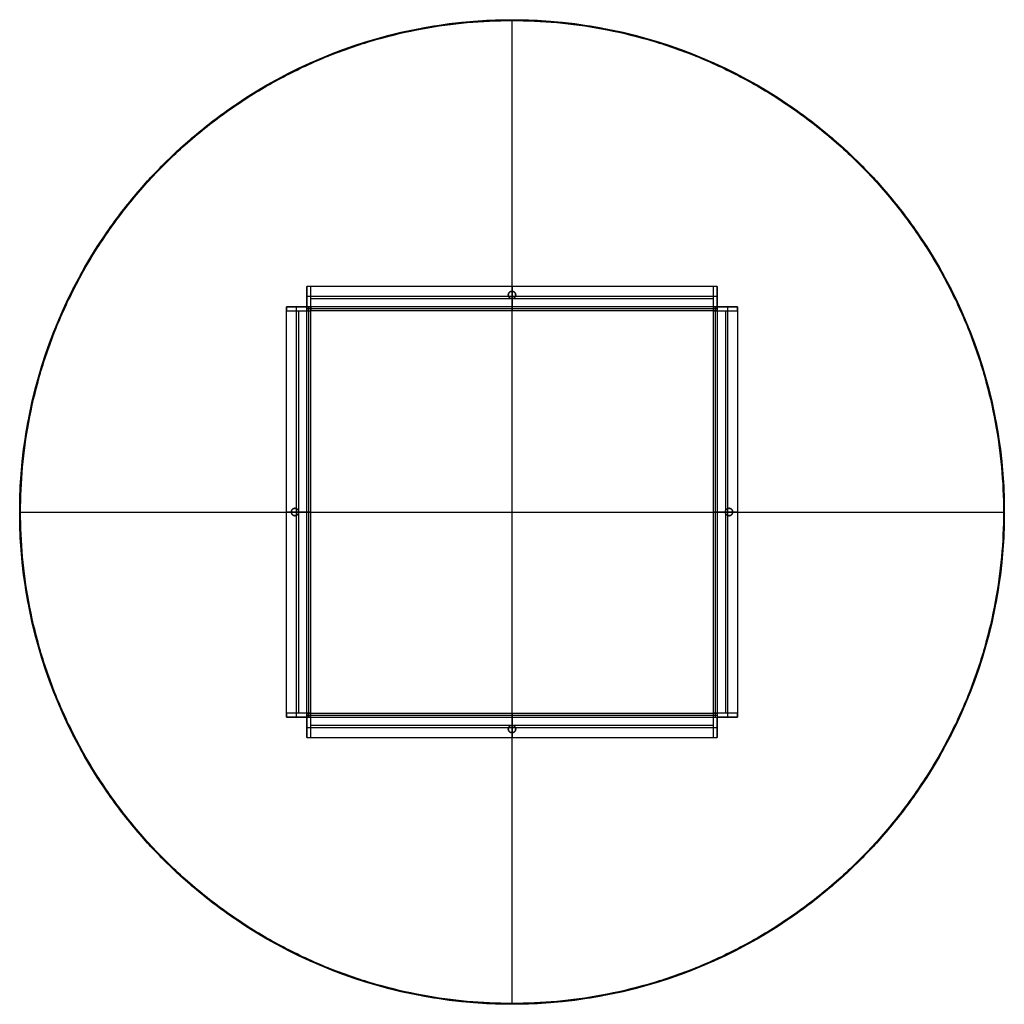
# Model space of a CAD drawing. Header units: millimetres. Extents: x -600 to 600, y -600 to 600.
import ezdxf

# ---------------------------------------------------------------- set-up
doc = ezdxf.new("R2010")
doc.units = ezdxf.units.MM
doc.header["$MEASUREMENT"] = 0
doc.layers.add('Default', color=7, linetype='Continuous', true_color=0x000000)

msp = doc.modelspace()

# ---------------------------------------------------------------- linework, layer by layer
at = {"layer": 'Default'}
for p, q in [((0, -599, 769), (0, 599, 769)), ((0, -599, 789), (0, 599, 789)), ((-250, 260, 739), (-250, 260, 744)), ((-250, 260, 79), (-250, 260, 74)), ((250, 260, 739), (250, 260, 744)), ((250, 260, 79), (250, 260, 74)), ((-260, 250, 79), (-260, 250, 74)), ((-260, 250, 739), (-260, 250, 744)), ((-250, 250, 754), (-250, 245, 754)), ((-250, 250, 64), (-245, 250, 64)), ((245, 250, 754), (250, 250, 754)), ((250, 245, 64), (250, 250, 64)), ((260, 250, 79), (260, 250, 74)), ((260, 250, 739), (260, 250, 744)), ((-599, 0, 769), (599, 0, 769)), ((-599, 0, 789), (599, 0, 789)), ((-260, -250, 79), (-260, -250, 74)), ((-260, -250, 739), (-260, -250, 744)), ((-250, -245, 64), (-250, -250, 64)), ((-245, -250, 754), (-250, -250, 754)), ((245, -250, 754), (250, -250, 754)), ((250, -245, 64), (250, -250, 64)), ((260, -250, 739), (260, -250, 744)), ((260, -250, 79), (260, -250, 74)), ((-250, -260, 739), (-250, -260, 744)), ((-250, -260, 79), (-250, -260, 74)), ((250, -260, 739), (250, -260, 744)), ((250, -260, 79), (250, -260, 74))]:
    msp.add_line(p, q, dxfattribs=at)
msp.add_circle((0, 0, 769), 600, dxfattribs=at)
for points in [[(0, 600, 770), (0, 599.5, 769.5), (0, 599, 769)], [(0, 600, 788), (0, 599.5, 788.5), (0, 599, 789)], [(-109.2, 590, 770), (-109.1, 589.5, 769.5), (-109, 589, 769)], [(-109.2, 590, 788), (-109.1, 589.5, 788.5), (-109, 589, 789)], [(-54.8, 597.5, 770), (-54.8, 597, 769.5), (-54.7, 596.5, 769)], [(-54.8, 597.5, 788), (-54.8, 597, 788.5), (-54.7, 596.5, 789)], [(0, 600, 770), (0, 600, 779), (0, 600, 788)], [(54.8, 597.5, 770), (54.8, 597, 769.5), (54.7, 596.5, 769)], [(54.8, 597.5, 788), (54.8, 597, 788.5), (54.7, 596.5, 789)], [(109.2, 590, 770), (109.1, 589.5, 769.5), (109, 589, 769)], [(109.2, 590, 788), (109.1, 589.5, 788.5), (109, 589, 789)], [(-165.8, 576.6, 770), (-165.7, 576.2, 769.5), (-165.5, 575.7, 769)], [(-165.8, 576.6, 788), (-165.7, 576.2, 788.5), (-165.5, 575.7, 789)], [(165.8, 576.6, 770), (165.7, 576.2, 769.5), (165.5, 575.7, 769)], [(165.8, 576.6, 788), (165.7, 576.2, 788.5), (165.5, 575.7, 789)], [(-220.9, 557.9, 770), (-220.7, 557.4, 769.5), (-220.5, 556.9, 769)], [(-220.9, 557.9, 788), (-220.7, 557.4, 788.5), (-220.5, 556.9, 789)], [(220.9, 557.9, 770), (220.7, 557.4, 769.5), (220.5, 556.9, 769)], [(220.9, 557.9, 788), (220.7, 557.4, 788.5), (220.5, 556.9, 789)], [(-276, 532.8, 770), (-275.8, 532.3, 769.5), (-275.5, 531.9, 769)], [(-276, 532.8, 788), (-275.8, 532.3, 788.5), (-275.5, 531.9, 789)], [(276, 532.8, 770), (275.8, 532.3, 769.5), (275.5, 531.9, 769)], [(276, 532.8, 788), (275.8, 532.3, 788.5), (275.5, 531.9, 789)], [(-328.3, 502.2, 770), (-328.1, 501.8, 769.5), (-327.8, 501.4, 769)], [(-328.3, 502.2, 788), (-328.1, 501.8, 788.5), (-327.8, 501.4, 789)], [(328.3, 502.2, 770), (328.1, 501.8, 769.5), (327.8, 501.4, 769)], [(328.3, 502.2, 788), (328.1, 501.8, 788.5), (327.8, 501.4, 789)], [(-378.3, 465.7, 770), (-378, 465.3, 769.5), (-377.7, 464.9, 769)], [(-378.3, 465.7, 788), (-378, 465.3, 788.5), (-377.7, 464.9, 789)], [(378.3, 465.7, 770), (378, 465.3, 769.5), (377.7, 464.9, 769)], [(378.3, 465.7, 788), (378, 465.3, 788.5), (377.7, 464.9, 789)], [(-424.3, 424.3, 770), (-423.9, 423.9, 769.5), (-423.6, 423.6, 769)], [(-424.3, 424.3, 788), (-423.9, 423.9, 788.5), (-423.6, 423.6, 789)], [(424.3, 424.3, 770), (423.9, 423.9, 769.5), (423.6, 423.6, 769)], [(424.3, 424.3, 788), (423.9, 423.9, 788.5), (423.6, 423.6, 789)], [(-465.7, 378.3, 770), (-465.3, 378, 769.5), (-464.9, 377.7, 769)], [(-465.7, 378.3, 788), (-465.3, 378, 788.5), (-464.9, 377.7, 789)], [(465.7, 378.3, 770), (465.3, 378, 769.5), (464.9, 377.7, 769)], [(465.7, 378.3, 788), (465.3, 378, 788.5), (464.9, 377.7, 789)], [(-502.2, 328.3, 770), (-501.8, 328.1, 769.5), (-501.4, 327.8, 769)], [(-502.2, 328.3, 788), (-501.8, 328.1, 788.5), (-501.4, 327.8, 789)], [(502.2, 328.3, 770), (501.8, 328.1, 769.5), (501.4, 327.8, 769)], [(502.2, 328.3, 788), (501.8, 328.1, 788.5), (501.4, 327.8, 789)], [(-532.8, 276, 770), (-532.3, 275.8, 769.5), (-531.9, 275.5, 769)], [(-532.8, 276, 788), (-532.3, 275.8, 788.5), (-531.9, 275.5, 789)], [(250, 275, 74), (0, 275, 74), (-250, 275, 74)], [(-250, 275, 79), (-250, 275, 76.5), (-250, 275, 74)], [(-250, 275, 74), (-250, 262.5, 74), (-250, 250, 74)], [(-250, 275, 739), (-250, 262.5, 739), (-250, 250, 739)], [(250, 275, 744), (0, 275, 744), (-250, 275, 744)], [(-250, 250, 744), (-250, 262.5, 744), (-250, 275, 744)], [(-250, 275, 744), (-250, 275, 741.5), (-250, 275, 739)], [(-250, 275, 79), (-250, 275, 409), (-250, 275, 739)], [(-245, 275, 739), (-247.5, 275, 739), (-250, 275, 739)], [(-245, 275, 79), (-247.5, 275, 79), (-250, 275, 79)], [(-250, 275, 79), (-250, 262.5, 79), (-250, 250, 79)], [(250, 275, 76.5), (0, 275, 76.5), (-250, 275, 76.5)], [(250, 275, 741.5), (0, 275, 741.5), (-250, 275, 741.5)], [(-245, 275, 409), (-247.5, 275, 409), (-250, 275, 409)], [(-250, 275, 409), (-250, 262.5, 409), (-250, 250, 409)], [(-247.5, 275, 79), (-247.5, 275, 409), (-247.5, 275, 739)], [(245, 275, 739), (0, 275, 739), (-245, 275, 739)], [(-245, 275, 79), (-245, 275, 409), (-245, 275, 739)], [(245, 275, 79), (0, 275, 79), (-245, 275, 79)], [(-245, 250, 739), (-245, 262.5, 739), (-245, 275, 739)], [(-245, 250, 79), (-245, 262.5, 79), (-245, 275, 79)], [(-245, 245, 409), (-245, 260, 409), (-245, 275, 409)], [(-4.5, 264.5, 744), (-4.5, 264.5, 741.5), (-4.5, 264.5, 739)], [(0, 275, 79), (0, 275, 76.5), (0, 275, 74)], [(0, 275, 74), (0, 262.5, 74), (0, 250, 74)], [(0, 245, 79), (0, 260, 79), (0, 275, 79)], [(0, 275, 739), (0, 272, 739), (0, 269, 739)], [(0, 269, 744), (0, 272, 744), (0, 275, 744)], [(0, 275, 744), (0, 275, 741.5), (0, 275, 739)], [(0, 269, 744), (0, 269, 741.5), (0, 269, 739)], [(4.5, 264.5, 744), (4.5, 264.5, 741.5), (4.5, 264.5, 739)], [(250, 275, 79), (247.5, 275, 79), (245, 275, 79)], [(250, 275, 739), (247.5, 275, 739), (245, 275, 739)], [(245, 275, 79), (245, 275, 409), (245, 275, 739)], [(245, 275, 739), (245, 262.5, 739), (245, 250, 739)], [(245, 275, 79), (245, 262.5, 79), (245, 250, 79)], [(250, 275, 409), (247.5, 275, 409), (245, 275, 409)], [(245, 275, 409), (245, 260, 409), (245, 245, 409)], [(247.5, 275, 79), (247.5, 275, 409), (247.5, 275, 739)], [(250, 275, 79), (250, 275, 76.5), (250, 275, 74)], [(250, 275, 74), (250, 262.5, 74), (250, 250, 74)], [(250, 250, 739), (250, 262.5, 739), (250, 275, 739)], [(250, 250, 744), (250, 262.5, 744), (250, 275, 744)], [(250, 275, 744), (250, 275, 741.5), (250, 275, 739)], [(250, 275, 79), (250, 275, 409), (250, 275, 739)], [(250, 250, 79), (250, 262.5, 79), (250, 275, 79)], [(250, 250, 409), (250, 262.5, 409), (250, 275, 409)], [(532.8, 276, 770), (532.3, 275.8, 769.5), (531.9, 275.5, 769)], [(532.8, 276, 788), (532.3, 275.8, 788.5), (531.9, 275.5, 789)], [(250, 262.5, 74), (0, 262.5, 74), (-250, 262.5, 74)], [(-4, 262.5, 744), (-127, 262.5, 744), (-250, 262.5, 744)], [(-250, 262.5, 79), (-250, 262.5, 409), (-250, 262.5, 739)], [(245, 260, 79), (0, 260, 79), (-245, 260, 79)], [(245, 260, 739), (0, 260, 739), (-245, 260, 739)], [(-245, 260, 79), (-245, 260, 409), (-245, 260, 739)], [(0, 260, 744), (0, 260, 741.5), (0, 260, 739)], [(0, 260, 739), (0, 252.5, 739), (0, 245, 739)], [(0, 250, 744), (0, 255, 744), (0, 260, 744)], [(250, 262.5, 744), (127, 262.5, 744), (4, 262.5, 744)], [(245, 260, 79), (245, 260, 409), (245, 260, 739)], [(250, 262.5, 79), (250, 262.5, 409), (250, 262.5, 739)], [(-250, 250, 79), (-262.5, 250, 79), (-275, 250, 79)], [(-275, -250, 74), (-275, 0, 74), (-275, 250, 74)], [(-250, 250, 74), (-262.5, 250, 74), (-275, 250, 74)], [(-275, 250, 74), (-275, 250, 76.5), (-275, 250, 79)], [(-275, -250, 744), (-275, 0, 744), (-275, 250, 744)], [(-275, 250, 739), (-275, 250, 741.5), (-275, 250, 744)], [(-275, 250, 744), (-262.5, 250, 744), (-250, 250, 744)], [(-275, 250, 79), (-275, 250, 409), (-275, 250, 739)], [(-275, 250, 739), (-275, 247.5, 739), (-275, 245, 739)], [(-250, 250, 739), (-262.5, 250, 739), (-275, 250, 739)], [(-275, 250, 79), (-275, 247.5, 79), (-275, 245, 79)], [(-275, -250, 76.5), (-275, 0, 76.5), (-275, 250, 76.5)], [(-275, -250, 741.5), (-275, 0, 741.5), (-275, 250, 741.5)], [(-250, 250, 409), (-262.5, 250, 409), (-275, 250, 409)], [(-275, 250, 409), (-275, 247.5, 409), (-275, 245, 409)], [(-275, 247.5, 79), (-275, 247.5, 409), (-275, 247.5, 739)], [(-275, 245, 79), (-275, 245, 409), (-275, 245, 739)], [(-275, -245, 739), (-275, 0, 739), (-275, 245, 739)], [(-275, -245, 79), (-275, 0, 79), (-275, 245, 79)], [(-275, 245, 739), (-262.5, 245, 739), (-250, 245, 739)], [(-275, 245, 79), (-262.5, 245, 79), (-250, 245, 79)], [(-275, 245, 409), (-260, 245, 409), (-245, 245, 409)], [(-262.5, -250, 74), (-262.5, 0, 74), (-262.5, 250, 74)], [(-262.5, 4, 744), (-262.5, 127, 744), (-262.5, 250, 744)], [(-262.5, 250, 79), (-262.5, 250, 409), (-262.5, 250, 739)], [(-260, -245, 79), (-260, 0, 79), (-260, 245, 79)], [(-260, -245, 739), (-260, 0, 739), (-260, 245, 739)], [(-260, 245, 79), (-260, 245, 409), (-260, 245, 739)], [(-245, 250, 49), (-247.5, 250, 49), (-250, 250, 49)], [(-250, 250, 74), (-250, 250, 61.5), (-250, 250, 49)], [(-250, 245, 769), (-250, 247.5, 769), (-250, 250, 769)], [(-250, 250, 744), (-250, 250, 756.5), (-250, 250, 769)], [(-250, 250, 79), (-250, 250, 409), (-250, 250, 739)], [(-250, 245, 744), (-250, 247.5, 744), (-250, 250, 744)], [(-250, 250, 739), (-250, 250, 741.5), (-250, 250, 744)], [(-245, 250, 74), (-247.5, 250, 74), (-250, 250, 74)], [(-250, 250, 79), (-250, 250, 76.5), (-250, 250, 74)], [(-245, 250, 744), (-247.5, 250, 744), (-250, 250, 744)], [(-245, 250, 769), (-247.5, 250, 769), (-250, 250, 769)], [(-250, 245, 74), (-250, 247.5, 74), (-250, 250, 74)], [(-250, 245, 49), (-250, 247.5, 49), (-250, 250, 49)], [(245, 250, 756.5), (-2.5, 250, 756.5), (-250, 250, 756.5)], [(-250, -245, 61.5), (-250, 2.5, 61.5), (-250, 250, 61.5)], [(245, 247.5, 769), (-2.5, 247.5, 769), (-250, 247.5, 769)], [(-250, 245, 769), (-247.5, 245, 769), (-245, 245, 769)], [(-250, 245, 744), (-250, 245, 756.5), (-250, 245, 769)], [(-250, -245, 744), (-250, 0, 744), (-250, 245, 744)], [(-250, -245, 769), (-250, 0, 769), (-250, 245, 769)], [(-250, -245, 74), (-250, 0, 74), (-250, 245, 74)], [(-250, -245, 49), (-250, 0, 49), (-250, 245, 49)], [(-250, 245, 739), (-247.5, 245, 739), (-245, 245, 739)], [(-250, 245, 79), (-247.5, 245, 79), (-245, 245, 79)], [(-250, -250, 756.5), (-250, -2.5, 756.5), (-250, 245, 756.5)], [(-247.5, -245, 49), (-247.5, 2.5, 49), (-247.5, 250, 49)], [(-247.5, -250, 769), (-247.5, -2.5, 769), (-247.5, 245, 769)], [(-245, 250, 49), (-245, 247.5, 49), (-245, 245, 49)], [(-245, 250, 74), (-245, 250, 61.5), (-245, 250, 49)], [(245, 250, 744), (0, 250, 744), (-245, 250, 744)], [(245, 250, 769), (0, 250, 769), (-245, 250, 769)], [(245, 250, 74), (0, 250, 74), (-245, 250, 74)], [(245, 250, 49), (0, 250, 49), (-245, 250, 49)], [(-245, 245, 739), (-245, 247.5, 739), (-245, 250, 739)], [(-245, 245, 79), (-245, 247.5, 79), (-245, 250, 79)], [(250, 250, 61.5), (2.5, 250, 61.5), (-245, 250, 61.5)], [(250, 247.5, 49), (2.5, 247.5, 49), (-245, 247.5, 49)], [(245, 245, 739), (0, 245, 739), (-245, 245, 739)], [(-245, 245, 79), (-245, 245, 409), (-245, 245, 739)], [(-245, -245, 769), (-245, 0, 769), (-245, 245, 769)], [(-245, -245, 739), (-245, 0, 739), (-245, 245, 739)], [(-245, 245, 769), (-245, 245, 754), (-245, 245, 739)], [(245, 245, 769), (0, 245, 769), (-245, 245, 769)], [(245, 245, 49), (0, 245, 49), (-245, 245, 49)], [(245, 245, 79), (0, 245, 79), (-245, 245, 79)], [(-245, 245, 49), (-245, 245, 64), (-245, 245, 79)], [(-245, -245, 79), (-245, 0, 79), (-245, 245, 79)], [(-245, -245, 49), (-245, 0, 49), (-245, 245, 49)], [(-245, -245, 754), (-245, 0, 754), (-245, 245, 754)], [(245, 245, 754), (0, 245, 754), (-245, 245, 754)], [(245, 245, 64), (0, 245, 64), (-245, 245, 64)], [(-245, -245, 64), (-245, 0, 64), (-245, 245, 64)], [(0, 245, 769), (0, 247.5, 769), (0, 250, 769)], [(0, 250, 769), (0, 250, 756.5), (0, 250, 744)], [(0, 250, 74), (0, 250, 61.5), (0, 250, 49)], [(0, 250, 49), (0, 247.5, 49), (0, 245, 49)], [(0, 245, 739), (0, 245, 754), (0, 245, 769)], [(0, 245, 49), (0, 245, 64), (0, 245, 79)], [(250, 250, 769), (247.5, 250, 769), (245, 250, 769)], [(245, 250, 769), (245, 247.5, 769), (245, 245, 769)], [(245, 250, 744), (245, 250, 756.5), (245, 250, 769)], [(250, 250, 744), (247.5, 250, 744), (245, 250, 744)], [(250, 250, 74), (247.5, 250, 74), (245, 250, 74)], [(250, 250, 49), (247.5, 250, 49), (245, 250, 49)], [(245, 250, 739), (245, 247.5, 739), (245, 245, 739)], [(245, 250, 79), (245, 247.5, 79), (245, 245, 79)], [(250, 245, 49), (247.5, 245, 49), (245, 245, 49)], [(245, 245, 79), (245, 245, 409), (245, 245, 739)], [(245, 245, 769), (245, 245, 754), (245, 245, 739)], [(245, 245, 769), (245, 0, 769), (245, -245, 769)], [(245, 245, 739), (245, 0, 739), (245, -245, 739)], [(245, 245, 79), (245, 0, 79), (245, -245, 79)], [(245, 245, 49), (245, 245, 64), (245, 245, 79)], [(245, 245, 49), (245, 0, 49), (245, -245, 49)], [(245, 245, 79), (247.5, 245, 79), (250, 245, 79)], [(245, 245, 739), (247.5, 245, 739), (250, 245, 739)], [(245, 245, 754), (245, 0, 754), (245, -245, 754)], [(245, 245, 409), (260, 245, 409), (275, 245, 409)], [(245, 245, 64), (245, 0, 64), (245, -245, 64)], [(247.5, 250, 769), (247.5, 0, 769), (247.5, -250, 769)], [(247.5, 245, 49), (247.5, 0, 49), (247.5, -245, 49)], [(250, 250, 49), (250, 250, 61.5), (250, 250, 74)], [(250, 250, 49), (250, 247.5, 49), (250, 245, 49)], [(275, 250, 79), (262.5, 250, 79), (250, 250, 79)], [(250, 250, 74), (262.5, 250, 74), (275, 250, 74)], [(275, 250, 744), (262.5, 250, 744), (250, 250, 744)], [(250, 250, 769), (250, 250, 756.5), (250, 250, 744)], [(250, 250, 79), (250, 250, 409), (250, 250, 739)], [(250, 250, 739), (250, 250, 741.5), (250, 250, 744)], [(275, 250, 739), (262.5, 250, 739), (250, 250, 739)], [(250, 250, 74), (250, 247.5, 74), (250, 245, 74)], [(250, 250, 79), (250, 250, 76.5), (250, 250, 74)], [(250, 250, 744), (250, 247.5, 744), (250, 245, 744)], [(250, 250, 769), (250, 247.5, 769), (250, 245, 769)], [(250, 250, 756.5), (250, 0, 756.5), (250, -250, 756.5)], [(275, 250, 409), (262.5, 250, 409), (250, 250, 409)], [(250, 245, 74), (250, 245, 61.5), (250, 245, 49)], [(250, 245, 49), (250, 0, 49), (250, -245, 49)], [(250, 245, 74), (250, 0, 74), (250, -245, 74)], [(250, 245, 744), (250, 0, 744), (250, -245, 744)], [(250, 245, 769), (250, 0, 769), (250, -245, 769)], [(250, 245, 79), (262.5, 245, 79), (275, 245, 79)], [(250, 245, 739), (262.5, 245, 739), (275, 245, 739)], [(250, 245, 61.5), (250, 0, 61.5), (250, -245, 61.5)], [(260, 245, 79), (260, 0, 79), (260, -245, 79)], [(260, 245, 739), (260, 122.5, 739), (260, 0, 739)], [(260, 245, 79), (260, 245, 409), (260, 245, 739)], [(262.5, 250, 74), (262.5, 0, 74), (262.5, -250, 74)], [(262.5, 250, 744), (262.5, 127, 744), (262.5, 4, 744)], [(262.5, 250, 79), (262.5, 250, 409), (262.5, 250, 739)], [(275, 245, 79), (275, 247.5, 79), (275, 250, 79)], [(275, 250, 74), (275, 0, 74), (275, -250, 74)], [(275, 250, 74), (275, 250, 76.5), (275, 250, 79)], [(275, 250, 739), (275, 250, 741.5), (275, 250, 744)], [(275, 250, 744), (275, 0, 744), (275, -250, 744)], [(275, 245, 739), (275, 247.5, 739), (275, 250, 739)], [(275, 250, 79), (275, 250, 409), (275, 250, 739)], [(275, 250, 76.5), (275, 0, 76.5), (275, -250, 76.5)], [(275, 250, 741.5), (275, 0, 741.5), (275, -250, 741.5)], [(275, 245, 409), (275, 247.5, 409), (275, 250, 409)], [(275, 247.5, 79), (275, 247.5, 409), (275, 247.5, 739)], [(275, 245, 79), (275, 245, 409), (275, 245, 739)], [(275, 245, 739), (275, 0, 739), (275, -245, 739)], [(275, 245, 79), (275, 0, 79), (275, -245, 79)], [(-557.9, 220.9, 770), (-557.4, 220.7, 769.5), (-556.9, 220.5, 769)], [(-557.9, 220.9, 788), (-557.4, 220.7, 788.5), (-556.9, 220.5, 789)], [(557.9, 220.9, 770), (557.4, 220.7, 769.5), (556.9, 220.5, 769)], [(557.9, 220.9, 788), (557.4, 220.7, 788.5), (556.9, 220.5, 789)], [(-576.6, 165.8, 770), (-576.2, 165.7, 769.5), (-575.7, 165.5, 769)], [(-576.6, 165.8, 788), (-576.2, 165.7, 788.5), (-575.7, 165.5, 789)], [(576.6, 165.8, 770), (576.2, 165.7, 769.5), (575.7, 165.5, 769)], [(576.6, 165.8, 788), (576.2, 165.7, 788.5), (575.7, 165.5, 789)], [(-590, 109.2, 770), (-589.5, 109.1, 769.5), (-589, 109, 769)], [(-590, 109.2, 788), (-589.5, 109.1, 788.5), (-589, 109, 789)], [(590, 109.2, 770), (589.5, 109.1, 769.5), (589, 109, 769)], [(590, 109.2, 788), (589.5, 109.1, 788.5), (589, 109, 789)], [(-597.5, 54.8, 770), (-597, 54.8, 769.5), (-596.5, 54.7, 769)], [(-597.5, 54.8, 788), (-597, 54.8, 788.5), (-596.5, 54.7, 789)], [(597.5, 54.8, 770), (597, 54.8, 769.5), (596.5, 54.7, 769)], [(597.5, 54.8, 788), (597, 54.8, 788.5), (596.5, 54.7, 789)], [(-600, 0, 770), (-599.5, 0, 769.5), (-599, 0, 769)], [(-600, 0, 788), (-599.5, 0, 788.5), (-599, 0, 789)], [(-264.5, 4.5, 744), (-264.5, 4.5, 741.5), (-264.5, 4.5, 739)], [(264.5, 4.5, 744), (264.5, 4.5, 741.5), (264.5, 4.5, 739)], [(-600, 0, 770), (-600, 0, 779), (-600, 0, 788)], [(-275, 0, 79), (-260, 0, 79), (-245, 0, 79)], [(-250, 0, 74), (-262.5, 0, 74), (-275, 0, 74)], [(-275, 0, 74), (-275, 0, 76.5), (-275, 0, 79)], [(-275, 0, 739), (-275, 0, 741.5), (-275, 0, 744)], [(-275, 0, 744), (-272, 0, 744), (-269, 0, 744)], [(-269, 0, 739), (-272, 0, 739), (-275, 0, 739)], [(-269, 0, 744), (-269, 0, 741.5), (-269, 0, 739)], [(-264.5, -4.5, 744), (-264.5, -4.5, 741.5), (-264.5, -4.5, 739)], [(-262.5, -250, 744), (-262.5, -127, 744), (-262.5, -4, 744)], [(-260, 0, 744), (-260, 0, 741.5), (-260, 0, 739)], [(-260, 0, 744), (-255, 0, 744), (-250, 0, 744)], [(-245, 0, 739), (-252.5, 0, 739), (-260, 0, 739)], [(-245, 0, 49), (-247.5, 0, 49), (-250, 0, 49)], [(-250, 0, 744), (-250, 0, 756.5), (-250, 0, 769)], [(-250, 0, 769), (-247.5, 0, 769), (-245, 0, 769)], [(-250, 0, 49), (-250, 0, 61.5), (-250, 0, 74)], [(-245, 0, 769), (-245, 0, 754), (-245, 0, 739)], [(-245, 0, 79), (-245, 0, 64), (-245, 0, 49)], [(275, 0, 79), (260, 0, 79), (245, 0, 79)], [(250, 0, 769), (247.5, 0, 769), (245, 0, 769)], [(245, 0, 769), (245, 0, 754), (245, 0, 739)], [(245, 0, 739), (252.5, 0, 739), (260, 0, 739)], [(245, 0, 79), (245, 0, 64), (245, 0, 49)], [(245, 0, 49), (247.5, 0, 49), (250, 0, 49)], [(250, 0, 74), (262.5, 0, 74), (275, 0, 74)], [(260, 0, 744), (255, 0, 744), (250, 0, 744)], [(250, 0, 744), (250, 0, 756.5), (250, 0, 769)], [(250, 0, 49), (250, 0, 61.5), (250, 0, 74)], [(260, 0, 744), (260, 0, 741.5), (260, 0, 739)], [(260, 0, 739), (260, -122.5, 739), (260, -245, 739)], [(262.5, -4, 744), (262.5, -127, 744), (262.5, -250, 744)], [(264.5, -4.5, 744), (264.5, -4.5, 741.5), (264.5, -4.5, 739)], [(275, 0, 744), (272, 0, 744), (269, 0, 744)], [(269, 0, 739), (272, 0, 739), (275, 0, 739)], [(269, 0, 744), (269, 0, 741.5), (269, 0, 739)], [(275, 0, 74), (275, 0, 76.5), (275, 0, 79)], [(275, 0, 739), (275, 0, 741.5), (275, 0, 744)], [(600, 0, 770), (599.5, 0, 769.5), (599, 0, 769)], [(600, 0, 788), (599.5, 0, 788.5), (599, 0, 789)], [(600, 0, 770), (600, 0, 779), (600, 0, 788)], [(-597.5, -54.8, 770), (-597, -54.8, 769.5), (-596.5, -54.7, 769)], [(-597.5, -54.8, 788), (-597, -54.8, 788.5), (-596.5, -54.7, 789)], [(-590, -109.2, 770), (-589.5, -109.1, 769.5), (-589, -109, 769)], [(-590, -109.2, 788), (-589.5, -109.1, 788.5), (-589, -109, 789)], [(590, -109.2, 770), (589.5, -109.1, 769.5), (589, -109, 769)], [(590, -109.2, 788), (589.5, -109.1, 788.5), (589, -109, 789)], [(-576.6, -165.8, 770), (-576.2, -165.7, 769.5), (-575.7, -165.5, 769)], [(-576.6, -165.8, 788), (-576.2, -165.7, 788.5), (-575.7, -165.5, 789)], [(576.6, -165.8, 770), (576.2, -165.7, 769.5), (575.7, -165.5, 769)], [(576.6, -165.8, 788), (576.2, -165.7, 788.5), (575.7, -165.5, 789)], [(-557.9, -220.9, 770), (-557.4, -220.7, 769.5), (-556.9, -220.5, 769)], [(-557.9, -220.9, 788), (-557.4, -220.7, 788.5), (-556.9, -220.5, 789)], [(557.9, -220.9, 770), (557.4, -220.7, 769.5), (556.9, -220.5, 769)], [(557.9, -220.9, 788), (557.4, -220.7, 788.5), (556.9, -220.5, 789)], [(-275, -245, 79), (-275, -247.5, 79), (-275, -250, 79)], [(-275, -245, 739), (-275, -247.5, 739), (-275, -250, 739)], [(-275, -245, 79), (-275, -245, 409), (-275, -245, 739)], [(-250, -245, 79), (-262.5, -245, 79), (-275, -245, 79)], [(-250, -245, 739), (-262.5, -245, 739), (-275, -245, 739)], [(-275, -245, 409), (-275, -247.5, 409), (-275, -250, 409)], [(-245, -245, 409), (-260, -245, 409), (-275, -245, 409)], [(-275, -247.5, 79), (-275, -247.5, 409), (-275, -247.5, 739)], [(-275, -250, 79), (-262.5, -250, 79), (-250, -250, 79)], [(-250, -250, 74), (-262.5, -250, 74), (-275, -250, 74)], [(-275, -250, 74), (-275, -250, 76.5), (-275, -250, 79)], [(-275, -250, 739), (-275, -250, 741.5), (-275, -250, 744)], [(-275, -250, 744), (-262.5, -250, 744), (-250, -250, 744)], [(-275, -250, 79), (-275, -250, 409), (-275, -250, 739)], [(-275, -250, 739), (-262.5, -250, 739), (-250, -250, 739)], [(-275, -250, 409), (-262.5, -250, 409), (-250, -250, 409)], [(-262.5, -250, 79), (-262.5, -250, 409), (-262.5, -250, 739)], [(-260, -245, 79), (-260, -245, 409), (-260, -245, 739)], [(-250, -250, 49), (-250, -247.5, 49), (-250, -245, 49)], [(-250, -245, 49), (-247.5, -245, 49), (-245, -245, 49)], [(-250, -245, 74), (-250, -245, 61.5), (-250, -245, 49)], [(-250, -250, 74), (-250, -247.5, 74), (-250, -245, 74)], [(-250, -250, 744), (-250, -247.5, 744), (-250, -245, 744)], [(-250, -250, 769), (-250, -247.5, 769), (-250, -245, 769)], [(-245, -245, 79), (-247.5, -245, 79), (-250, -245, 79)], [(-245, -245, 739), (-247.5, -245, 739), (-250, -245, 739)], [(-250, -247.5, 49), (0, -247.5, 49), (250, -247.5, 49)], [(-250, -275, 74), (-250, -262.5, 74), (-250, -250, 74)], [(-250, -250, 49), (-250, -250, 61.5), (-250, -250, 74)], [(-250, -250, 769), (-250, -250, 756.5), (-250, -250, 744)], [(-250, -250, 769), (-247.5, -250, 769), (-245, -250, 769)], [(-250, -250, 739), (-250, -262.5, 739), (-250, -275, 739)], [(-250, -250, 744), (-250, -262.5, 744), (-250, -275, 744)], [(-250, -250, 79), (-250, -250, 409), (-250, -250, 739)], [(-250, -250, 744), (-247.5, -250, 744), (-245, -250, 744)], [(-250, -250, 739), (-250, -250, 741.5), (-250, -250, 744)], [(-250, -250, 79), (-250, -250, 76.5), (-250, -250, 74)], [(-250, -250, 79), (-250, -262.5, 79), (-250, -275, 79)], [(-250, -250, 74), (-247.5, -250, 74), (-245, -250, 74)], [(-250, -250, 49), (-247.5, -250, 49), (-245, -250, 49)], [(-250, -250, 61.5), (0, -250, 61.5), (250, -250, 61.5)], [(-250, -250, 409), (-250, -262.5, 409), (-250, -275, 409)], [(-245, -250, 769), (-245, -247.5, 769), (-245, -245, 769)], [(-245, -245, 79), (-245, -245, 409), (-245, -245, 739)], [(-245, -245, 739), (0, -245, 739), (245, -245, 739)], [(-245, -245, 769), (-245, -245, 754), (-245, -245, 739)], [(-245, -245, 769), (0, -245, 769), (245, -245, 769)], [(-245, -245, 49), (-245, -245, 64), (-245, -245, 79)], [(-245, -245, 49), (0, -245, 49), (245, -245, 49)], [(-245, -245, 79), (0, -245, 79), (245, -245, 79)], [(-245, -250, 739), (-245, -247.5, 739), (-245, -245, 739)], [(-245, -250, 79), (-245, -247.5, 79), (-245, -245, 79)], [(-245, -245, 64), (0, -245, 64), (245, -245, 64)], [(-245, -275, 409), (-245, -260, 409), (-245, -245, 409)], [(-245, -245, 754), (0, -245, 754), (245, -245, 754)], [(-245, -247.5, 769), (0, -247.5, 769), (245, -247.5, 769)], [(-245, -250, 744), (-245, -250, 756.5), (-245, -250, 769)], [(-245, -250, 769), (0, -250, 769), (245, -250, 769)], [(-245, -250, 744), (0, -250, 744), (245, -250, 744)], [(-245, -250, 74), (0, -250, 74), (245, -250, 74)], [(-245, -250, 49), (0, -250, 49), (245, -250, 49)], [(-245, -275, 739), (-245, -262.5, 739), (-245, -250, 739)], [(-245, -275, 79), (-245, -262.5, 79), (-245, -250, 79)], [(-245, -250, 756.5), (0, -250, 756.5), (245, -250, 756.5)], [(0, -250, 49), (0, -247.5, 49), (0, -245, 49)], [(0, -245, 49), (0, -245, 64), (0, -245, 79)], [(0, -245, 79), (0, -260, 79), (0, -275, 79)], [(0, -260, 739), (0, -252.5, 739), (0, -245, 739)], [(0, -245, 739), (0, -245, 754), (0, -245, 769)], [(0, -245, 769), (0, -247.5, 769), (0, -250, 769)], [(0, -275, 74), (0, -262.5, 74), (0, -250, 74)], [(0, -250, 74), (0, -250, 61.5), (0, -250, 49)], [(0, -250, 744), (0, -255, 744), (0, -260, 744)], [(0, -250, 769), (0, -250, 756.5), (0, -250, 744)], [(245, -245, 79), (245, -245, 409), (245, -245, 739)], [(245, -245, 739), (245, -245, 754), (245, -245, 769)], [(245, -245, 769), (245, -247.5, 769), (245, -250, 769)], [(245, -245, 79), (245, -245, 64), (245, -245, 49)], [(245, -245, 49), (247.5, -245, 49), (250, -245, 49)], [(250, -245, 739), (247.5, -245, 739), (245, -245, 739)], [(245, -245, 739), (245, -247.5, 739), (245, -250, 739)], [(250, -245, 79), (247.5, -245, 79), (245, -245, 79)], [(245, -245, 79), (245, -247.5, 79), (245, -250, 79)], [(275, -245, 409), (260, -245, 409), (245, -245, 409)], [(245, -245, 409), (245, -260, 409), (245, -275, 409)], [(245, -250, 769), (247.5, -250, 769), (250, -250, 769)], [(245, -250, 769), (245, -250, 756.5), (245, -250, 744)], [(245, -250, 744), (247.5, -250, 744), (250, -250, 744)], [(245, -250, 74), (247.5, -250, 74), (250, -250, 74)], [(245, -250, 49), (247.5, -250, 49), (250, -250, 49)], [(245, -250, 739), (245, -262.5, 739), (245, -275, 739)], [(245, -250, 79), (245, -262.5, 79), (245, -275, 79)], [(250, -245, 49), (250, -247.5, 49), (250, -250, 49)], [(250, -245, 49), (250, -245, 61.5), (250, -245, 74)], [(250, -245, 74), (250, -247.5, 74), (250, -250, 74)], [(250, -245, 744), (250, -247.5, 744), (250, -250, 744)], [(250, -245, 769), (250, -247.5, 769), (250, -250, 769)], [(275, -245, 739), (262.5, -245, 739), (250, -245, 739)], [(275, -245, 79), (262.5, -245, 79), (250, -245, 79)], [(250, -275, 74), (250, -262.5, 74), (250, -250, 74)], [(250, -250, 49), (250, -250, 61.5), (250, -250, 74)], [(250, -250, 79), (262.5, -250, 79), (275, -250, 79)], [(250, -250, 74), (262.5, -250, 74), (275, -250, 74)], [(275, -250, 744), (262.5, -250, 744), (250, -250, 744)], [(250, -250, 769), (250, -250, 756.5), (250, -250, 744)], [(250, -275, 739), (250, -262.5, 739), (250, -250, 739)], [(250, -250, 744), (250, -262.5, 744), (250, -275, 744)], [(250, -250, 79), (250, -250, 409), (250, -250, 739)], [(250, -250, 744), (250, -250, 741.5), (250, -250, 739)], [(250, -250, 739), (262.5, -250, 739), (275, -250, 739)], [(250, -250, 74), (250, -250, 76.5), (250, -250, 79)], [(250, -275, 79), (250, -262.5, 79), (250, -250, 79)], [(250, -275, 409), (250, -262.5, 409), (250, -250, 409)], [(250, -250, 409), (262.5, -250, 409), (275, -250, 409)], [(260, -245, 79), (260, -245, 409), (260, -245, 739)], [(262.5, -250, 79), (262.5, -250, 409), (262.5, -250, 739)], [(275, -245, 79), (275, -245, 409), (275, -245, 739)], [(275, -250, 739), (275, -247.5, 739), (275, -245, 739)], [(275, -250, 79), (275, -247.5, 79), (275, -245, 79)], [(275, -250, 409), (275, -247.5, 409), (275, -245, 409)], [(275, -247.5, 79), (275, -247.5, 409), (275, -247.5, 739)], [(275, -250, 74), (275, -250, 76.5), (275, -250, 79)], [(275, -250, 739), (275, -250, 741.5), (275, -250, 744)], [(275, -250, 79), (275, -250, 409), (275, -250, 739)], [(-250, -262.5, 74), (0, -262.5, 74), (250, -262.5, 74)], [(-250, -262.5, 744), (-127, -262.5, 744), (-4, -262.5, 744)], [(-250, -262.5, 79), (-250, -262.5, 409), (-250, -262.5, 739)], [(-245, -260, 79), (0, -260, 79), (245, -260, 79)], [(-245, -260, 739), (-122.5, -260, 739), (0, -260, 739)], [(-245, -260, 79), (-245, -260, 409), (-245, -260, 739)], [(0, -260, 744), (0, -260, 741.5), (0, -260, 739)], [(0, -260, 739), (122.5, -260, 739), (245, -260, 739)], [(4, -262.5, 744), (127, -262.5, 744), (250, -262.5, 744)], [(245, -260, 79), (245, -260, 409), (245, -260, 739)], [(250, -262.5, 79), (250, -262.5, 409), (250, -262.5, 739)], [(-532.8, -276, 770), (-532.3, -275.8, 769.5), (-531.9, -275.5, 769)], [(-532.8, -276, 788), (-532.3, -275.8, 788.5), (-531.9, -275.5, 789)], [(-250, -275, 79), (-250, -275, 76.5), (-250, -275, 74)], [(-250, -275, 74), (0, -275, 74), (250, -275, 74)], [(-250, -275, 79), (-247.5, -275, 79), (-245, -275, 79)], [(-250, -275, 739), (-247.5, -275, 739), (-245, -275, 739)], [(-250, -275, 744), (0, -275, 744), (250, -275, 744)], [(-250, -275, 744), (-250, -275, 741.5), (-250, -275, 739)], [(-250, -275, 79), (-250, -275, 409), (-250, -275, 739)], [(-250, -275, 76.5), (0, -275, 76.5), (250, -275, 76.5)], [(-250, -275, 741.5), (0, -275, 741.5), (250, -275, 741.5)], [(-250, -275, 409), (-247.5, -275, 409), (-245, -275, 409)], [(-247.5, -275, 79), (-247.5, -275, 409), (-247.5, -275, 739)], [(-245, -275, 79), (-245, -275, 409), (-245, -275, 739)], [(-245, -275, 739), (0, -275, 739), (245, -275, 739)], [(-245, -275, 79), (0, -275, 79), (245, -275, 79)], [(-4.5, -264.5, 744), (-4.5, -264.5, 741.5), (-4.5, -264.5, 739)], [(0, -275, 739), (0, -272, 739), (0, -269, 739)], [(0, -269, 744), (0, -272, 744), (0, -275, 744)], [(0, -269, 744), (0, -269, 741.5), (0, -269, 739)], [(0, -275, 79), (0, -275, 76.5), (0, -275, 74)], [(0, -275, 744), (0, -275, 741.5), (0, -275, 739)], [(4.5, -264.5, 744), (4.5, -264.5, 741.5), (4.5, -264.5, 739)], [(245, -275, 79), (245, -275, 409), (245, -275, 739)], [(245, -275, 739), (247.5, -275, 739), (250, -275, 739)], [(245, -275, 79), (247.5, -275, 79), (250, -275, 79)], [(245, -275, 409), (247.5, -275, 409), (250, -275, 409)], [(247.5, -275, 79), (247.5, -275, 409), (247.5, -275, 739)], [(250, -275, 79), (250, -275, 76.5), (250, -275, 74)], [(250, -275, 744), (250, -275, 741.5), (250, -275, 739)], [(250, -275, 79), (250, -275, 409), (250, -275, 739)], [(532.8, -276, 770), (532.3, -275.8, 769.5), (531.9, -275.5, 769)], [(532.8, -276, 788), (532.3, -275.8, 788.5), (531.9, -275.5, 789)], [(-502.2, -328.3, 770), (-501.8, -328.1, 769.5), (-501.4, -327.8, 769)], [(-502.2, -328.3, 788), (-501.8, -328.1, 788.5), (-501.4, -327.8, 789)], [(502.2, -328.3, 770), (501.8, -328.1, 769.5), (501.4, -327.8, 769)], [(502.2, -328.3, 788), (501.8, -328.1, 788.5), (501.4, -327.8, 789)], [(-465.7, -378.3, 770), (-465.3, -378, 769.5), (-464.9, -377.7, 769)], [(-465.7, -378.3, 788), (-465.3, -378, 788.5), (-464.9, -377.7, 789)], [(465.7, -378.3, 770), (465.3, -378, 769.5), (464.9, -377.7, 769)], [(465.7, -378.3, 788), (465.3, -378, 788.5), (464.9, -377.7, 789)], [(-424.3, -424.3, 770), (-423.9, -423.9, 769.5), (-423.6, -423.6, 769)], [(-424.3, -424.3, 788), (-423.9, -423.9, 788.5), (-423.6, -423.6, 789)], [(424.3, -424.3, 770), (423.9, -423.9, 769.5), (423.6, -423.6, 769)], [(424.3, -424.3, 788), (423.9, -423.9, 788.5), (423.6, -423.6, 789)], [(-378.3, -465.7, 770), (-378, -465.3, 769.5), (-377.7, -464.9, 769)], [(-378.3, -465.7, 788), (-378, -465.3, 788.5), (-377.7, -464.9, 789)], [(378.3, -465.7, 770), (378, -465.3, 769.5), (377.7, -464.9, 769)], [(378.3, -465.7, 788), (378, -465.3, 788.5), (377.7, -464.9, 789)], [(-328.3, -502.2, 770), (-328.1, -501.8, 769.5), (-327.8, -501.4, 769)], [(-328.3, -502.2, 788), (-328.1, -501.8, 788.5), (-327.8, -501.4, 789)], [(328.3, -502.2, 770), (328.1, -501.8, 769.5), (327.8, -501.4, 769)], [(328.3, -502.2, 788), (328.1, -501.8, 788.5), (327.8, -501.4, 789)], [(-276, -532.8, 770), (-275.8, -532.3, 769.5), (-275.5, -531.9, 769)], [(-276, -532.8, 788), (-275.8, -532.3, 788.5), (-275.5, -531.9, 789)], [(276, -532.8, 770), (275.8, -532.3, 769.5), (275.5, -531.9, 769)], [(276, -532.8, 788), (275.8, -532.3, 788.5), (275.5, -531.9, 789)], [(-220.9, -557.9, 770), (-220.7, -557.4, 769.5), (-220.5, -556.9, 769)], [(-220.9, -557.9, 788), (-220.7, -557.4, 788.5), (-220.5, -556.9, 789)], [(220.9, -557.9, 770), (220.7, -557.4, 769.5), (220.5, -556.9, 769)], [(220.9, -557.9, 788), (220.7, -557.4, 788.5), (220.5, -556.9, 789)], [(-165.8, -576.6, 770), (-165.7, -576.2, 769.5), (-165.5, -575.7, 769)], [(-165.8, -576.6, 788), (-165.7, -576.2, 788.5), (-165.5, -575.7, 789)], [(165.8, -576.6, 770), (165.7, -576.2, 769.5), (165.5, -575.7, 769)], [(165.8, -576.6, 788), (165.7, -576.2, 788.5), (165.5, -575.7, 789)], [(-109.2, -590, 770), (-109.1, -589.5, 769.5), (-109, -589, 769)], [(-109.2, -590, 788), (-109.1, -589.5, 788.5), (-109, -589, 789)], [(-54.8, -597.5, 770), (-54.8, -597, 769.5), (-54.7, -596.5, 769)], [(-54.8, -597.5, 788), (-54.8, -597, 788.5), (-54.7, -596.5, 789)], [(0, -600, 770), (0, -599.5, 769.5), (0, -599, 769)], [(0, -600, 788), (0, -599.5, 788.5), (0, -599, 789)], [(0, -600, 770), (0, -600, 779), (0, -600, 788)], [(54.8, -597.5, 770), (54.8, -597, 769.5), (54.7, -596.5, 769)], [(54.8, -597.5, 788), (54.8, -597, 788.5), (54.7, -596.5, 789)], [(109.2, -590, 770), (109.1, -589.5, 769.5), (109, -589, 769)], [(109.2, -590, 788), (109.1, -589.5, 788.5), (109, -589, 789)]]:
    msp.add_open_spline(points, degree=2, dxfattribs=at)
for points, weights, knots in [([(600, 0, 770), (600, 600, 770), (0, 600, 770), (-600, 600, 770), (-600, 0, 770), (-600, -600, 770), (0, -600, 770), (600, -600, 770), (600, 0, 770)], [1, 0.707106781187, 1, 0.707106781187, 1, 0.707106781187, 1, 0.707106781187, 1], [0, 0, 0, 940.906628, 940.906628, 1881.813257, 1881.813257, 2822.719885, 2822.719885, 3763.626513, 3763.626513, 3763.626513]), ([(600, 0, 788), (600, 600, 788), (0, 600, 788), (-600, 600, 788), (-600, 0, 788), (-600, -600, 788), (0, -600, 788), (600, -600, 788), (600, 0, 788)], [1, 0.707106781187, 1, 0.707106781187, 1, 0.707106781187, 1, 0.707106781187, 1], [0, 0, 0, 940.906628, 940.906628, 1881.813257, 1881.813257, 2822.719885, 2822.719885, 3763.626513, 3763.626513, 3763.626513]), ([(600, 0, 779), (600, 600, 779), (0, 600, 779), (-600, 600, 779), (-600, 0, 779), (-600, -600, 779), (0, -600, 779), (600, -600, 779), (600, 0, 779)], [1, 0.707106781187, 1, 0.707106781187, 1, 0.707106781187, 1, 0.707106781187, 1], [0, 0, 0, 942.477796, 942.477796, 1884.955592, 1884.955592, 2827.433388, 2827.433388, 3769.911184, 3769.911184, 3769.911184]), ([(0, 260, 739), (4.5, 260, 739), (4.5, 264.5, 739), (4.5, 269, 739), (0, 269, 739), (-4.5, 269, 739), (-4.5, 264.5, 739), (-4.5, 260, 739), (0, 260, 739)], [1, 0.707106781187, 1, 0.707106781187, 1, 0.707106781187, 1, 0.707106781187, 1], [0, 0, 0, 7.068583, 7.068583, 14.137167, 14.137167, 21.20575, 21.20575, 28.274334, 28.274334, 28.274334]), ([(0, 260, 744), (-4.5, 260, 744), (-4.5, 264.5, 744), (-4.5, 269, 744), (0, 269, 744), (4.5, 269, 744), (4.5, 264.5, 744), (4.5, 260, 744), (0, 260, 744)], [1, 0.707106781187, 1, 0.707106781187, 1, 0.707106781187, 1, 0.707106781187, 1], [-28.274334, -28.274334, -28.274334, -21.20575, -21.20575, -14.137167, -14.137167, -7.068583, -7.068583, 0, 0, 0]), ([(0, 260, 742), (-4.5, 260, 742), (-4.5, 264.5, 742), (-4.5, 269, 742), (0, 269, 742), (4.5, 269, 742), (4.5, 264.5, 742), (4.5, 260, 742), (0, 260, 742)], [1, 0.707106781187, 1, 0.707106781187, 1, 0.707106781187, 1, 0.707106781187, 1], [-28.274334, -28.274334, -28.274334, -21.20575, -21.20575, -14.137167, -14.137167, -7.068583, -7.068583, 0, 0, 0]), ([(-260, 0, 744), (-260, -4.5, 744), (-264.5, -4.5, 744), (-269, -4.5, 744), (-269, 0, 744), (-269, 4.5, 744), (-264.5, 4.5, 744), (-260, 4.5, 744), (-260, 0, 744)], [1, 0.707106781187, 1, 0.707106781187, 1, 0.707106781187, 1, 0.707106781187, 1], [-28.274334, -28.274334, -28.274334, -21.20575, -21.20575, -14.137167, -14.137167, -7.068583, -7.068583, 0, 0, 0]), ([(-260, 0, 739), (-260, 4.5, 739), (-264.5, 4.5, 739), (-269, 4.5, 739), (-269, 0, 739), (-269, -4.5, 739), (-264.5, -4.5, 739), (-260, -4.5, 739), (-260, 0, 739)], [1, 0.707106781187, 1, 0.707106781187, 1, 0.707106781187, 1, 0.707106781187, 1], [0, 0, 0, 7.068583, 7.068583, 14.137167, 14.137167, 21.20575, 21.20575, 28.274334, 28.274334, 28.274334]), ([(-260, 0, 742), (-260, -4.5, 742), (-264.5, -4.5, 742), (-269, -4.5, 742), (-269, 0, 742), (-269, 4.5, 742), (-264.5, 4.5, 742), (-260, 4.5, 742), (-260, 0, 742)], [1, 0.707106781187, 1, 0.707106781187, 1, 0.707106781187, 1, 0.707106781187, 1], [-28.274334, -28.274334, -28.274334, -21.20575, -21.20575, -14.137167, -14.137167, -7.068583, -7.068583, 0, 0, 0]), ([(260, 0, 744), (260, 4.5, 744), (264.5, 4.5, 744), (269, 4.5, 744), (269, 0, 744), (269, -4.5, 744), (264.5, -4.5, 744), (260, -4.5, 744), (260, 0, 744)], [1, 0.707106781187, 1, 0.707106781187, 1, 0.707106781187, 1, 0.707106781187, 1], [-28.274334, -28.274334, -28.274334, -21.20575, -21.20575, -14.137167, -14.137167, -7.068583, -7.068583, 0, 0, 0]), ([(260, 0, 739), (260, -4.5, 739), (264.5, -4.5, 739), (269, -4.5, 739), (269, 0, 739), (269, 4.5, 739), (264.5, 4.5, 739), (260, 4.5, 739), (260, 0, 739)], [1, 0.707106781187, 1, 0.707106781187, 1, 0.707106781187, 1, 0.707106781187, 1], [0, 0, 0, 7.068583, 7.068583, 14.137167, 14.137167, 21.20575, 21.20575, 28.274334, 28.274334, 28.274334]), ([(260, 0, 742), (260, 4.5, 742), (264.5, 4.5, 742), (269, 4.5, 742), (269, 0, 742), (269, -4.5, 742), (264.5, -4.5, 742), (260, -4.5, 742), (260, 0, 742)], [1, 0.707106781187, 1, 0.707106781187, 1, 0.707106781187, 1, 0.707106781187, 1], [-28.274334, -28.274334, -28.274334, -21.20575, -21.20575, -14.137167, -14.137167, -7.068583, -7.068583, 0, 0, 0]), ([(0, -260, 744), (4.5, -260, 744), (4.5, -264.5, 744), (4.5, -269, 744), (0, -269, 744), (-4.5, -269, 744), (-4.5, -264.5, 744), (-4.5, -260, 744), (0, -260, 744)], [1, 0.707106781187, 1, 0.707106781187, 1, 0.707106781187, 1, 0.707106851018, 0.999999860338], [-28.274334, -28.274334, -28.274334, -21.20575, -21.20575, -14.137166, -14.137166, -7.068582, -7.068582, 0, 0, 0]), ([(0, -260, 739), (-4.5, -260, 739), (-4.5, -264.5, 739), (-4.5, -269, 739), (0, -269, 739), (4.5, -269, 739), (4.5, -264.5, 739), (4.5, -260, 739), (0, -260, 739)], [1, 0.707106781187, 1, 0.707106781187, 1, 0.707106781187, 1, 0.707106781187, 1], [0, 0, 0, 7.068583, 7.068583, 14.137167, 14.137167, 21.20575, 21.20575, 28.274334, 28.274334, 28.274334]), ([(0, -260, 742), (4.5, -260, 742), (4.5, -264.5, 742), (4.5, -269, 742), (0, -269, 742), (-4.5, -269, 742), (-4.5, -264.5, 742), (-4.5, -260, 742), (0, -260, 742)], [1, 0.707106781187, 1, 0.707106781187, 1, 0.707106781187, 1, 0.707106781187, 1], [-28.274334, -28.274334, -28.274334, -21.20575, -21.20575, -14.137167, -14.137167, -7.068583, -7.068583, 0, 0, 0])]:
    msp.add_rational_spline(points, weights, degree=2, knots=knots, dxfattribs=at)
for points in [[(599.5, 0, 769.5), (599.5, 18.3, 769.5), (597.8, 54.8, 769.5), (590.2, 110.3, 769.5), (577.1, 165.9, 769.5), (558, 221.8, 769.5), (533.2, 276.2, 769.5), (502.4, 329, 769.5), (466.1, 378.7, 769.5), (424.7, 424.7, 769.5), (378.7, 466.1, 769.5), (329, 502.4, 769.5), (276.2, 533.2, 769.5), (221.8, 558, 769.5), (165.9, 577.1, 769.5), (110.3, 590.2, 769.5), (54.8, 597.8, 769.5), (0, 600.3, 769.5), (-54.8, 597.8, 769.5), (-110.3, 590.2, 769.5), (-165.9, 577.1, 769.5), (-221.8, 558, 769.5), (-276.2, 533.2, 769.5), (-329, 502.4, 769.5), (-378.7, 466.1, 769.5), (-424.7, 424.7, 769.5), (-466.1, 378.7, 769.5), (-502.4, 329, 769.5), (-533.2, 276.2, 769.5), (-558, 221.8, 769.5), (-577.1, 165.9, 769.5), (-590.2, 110.3, 769.5), (-597.8, 54.8, 769.5), (-600.3, 0, 769.5), (-597.8, -54.8, 769.5), (-590.2, -110.3, 769.5), (-577.1, -165.9, 769.5), (-558, -221.8, 769.5), (-533.2, -276.2, 769.5), (-502.4, -329, 769.5), (-466.1, -378.7, 769.5), (-424.7, -424.7, 769.5), (-378.7, -466.1, 769.5), (-329, -502.4, 769.5), (-276.2, -533.2, 769.5), (-221.8, -558, 769.5), (-165.9, -577.1, 769.5), (-110.3, -590.2, 769.5), (-54.8, -597.8, 769.5), (0, -600.3, 769.5), (54.8, -597.8, 769.5), (110.3, -590.2, 769.5), (165.9, -577.1, 769.5), (221.8, -558, 769.5), (276.2, -533.2, 769.5), (329, -502.4, 769.5), (378.7, -466.1, 769.5), (424.7, -424.7, 769.5), (466.1, -378.7, 769.5), (502.4, -329, 769.5), (533.2, -276.2, 769.5), (558, -221.8, 769.5), (577.1, -165.9, 769.5), (594.4, -92.5, 769.5), (599.5, -36.6, 769.5), (599.5, 0, 769.5)], [(599.5, 0, 788.5), (599.5, 18.3, 788.5), (597.8, 54.8, 788.5), (590.2, 110.3, 788.5), (577.1, 165.9, 788.5), (558, 221.8, 788.5), (533.2, 276.2, 788.5), (502.4, 329, 788.5), (466.1, 378.7, 788.5), (424.7, 424.7, 788.5), (378.7, 466.1, 788.5), (329, 502.4, 788.5), (276.2, 533.2, 788.5), (221.8, 558, 788.5), (165.9, 577.1, 788.5), (110.3, 590.2, 788.5), (54.8, 597.8, 788.5), (0, 600.3, 788.5), (-54.8, 597.8, 788.5), (-110.3, 590.2, 788.5), (-165.9, 577.1, 788.5), (-221.8, 558, 788.5), (-276.2, 533.2, 788.5), (-329, 502.4, 788.5), (-378.7, 466.1, 788.5), (-424.7, 424.7, 788.5), (-466.1, 378.7, 788.5), (-502.4, 329, 788.5), (-533.2, 276.2, 788.5), (-558, 221.8, 788.5), (-577.1, 165.9, 788.5), (-590.2, 110.3, 788.5), (-597.8, 54.8, 788.5), (-600.3, 0, 788.5), (-597.8, -54.8, 788.5), (-590.2, -110.3, 788.5), (-577.1, -165.9, 788.5), (-558, -221.8, 788.5), (-533.2, -276.2, 788.5), (-502.4, -329, 788.5), (-466.1, -378.7, 788.5), (-424.7, -424.7, 788.5), (-378.7, -466.1, 788.5), (-329, -502.4, 788.5), (-276.2, -533.2, 788.5), (-221.8, -558, 788.5), (-165.9, -577.1, 788.5), (-110.3, -590.2, 788.5), (-54.8, -597.8, 788.5), (0, -600.3, 788.5), (54.8, -597.8, 788.5), (110.3, -590.2, 788.5), (165.9, -577.1, 788.5), (221.8, -558, 788.5), (276.2, -533.2, 788.5), (329, -502.4, 788.5), (378.7, -466.1, 788.5), (424.7, -424.7, 788.5), (466.1, -378.7, 788.5), (502.4, -329, 788.5), (533.2, -276.2, 788.5), (558, -221.8, 788.5), (577.1, -165.9, 788.5), (594.4, -92.5, 788.5), (599.5, -36.6, 788.5), (599.5, 0, 788.5)], [(599, 0, 769), (599, 18.3, 769), (597.3, 54.8, 769), (589.7, 110.2, 769), (576.6, 165.8, 769), (557.6, 221.6, 769), (532.8, 276, 769), (502, 328.7, 769), (465.8, 378.3, 769), (424.3, 424.3, 769), (378.3, 465.8, 769), (328.7, 502, 769), (276, 532.8, 769), (221.6, 557.6, 769), (165.8, 576.6, 769), (110.2, 589.7, 769), (54.8, 597.3, 769), (0, 599.8, 769), (-54.8, 597.3, 769), (-110.2, 589.7, 769), (-165.8, 576.6, 769), (-221.6, 557.6, 769), (-276, 532.8, 769), (-328.7, 502, 769), (-378.3, 465.8, 769), (-424.3, 424.3, 769), (-465.8, 378.3, 769), (-502, 328.7, 769), (-532.8, 276, 769), (-557.6, 221.6, 769), (-576.6, 165.8, 769), (-589.7, 110.2, 769), (-597.3, 54.8, 769), (-599.8, 0, 769), (-597.3, -54.8, 769), (-589.7, -110.2, 769), (-576.6, -165.8, 769), (-557.6, -221.6, 769), (-532.8, -276, 769), (-502, -328.7, 769), (-465.8, -378.3, 769), (-424.3, -424.3, 769), (-378.3, -465.8, 769), (-328.7, -502, 769), (-276, -532.8, 769), (-221.6, -557.6, 769), (-165.8, -576.6, 769), (-110.2, -589.7, 769), (-54.8, -597.3, 769), (0, -599.8, 769), (54.8, -597.3, 769), (110.2, -589.7, 769), (165.8, -576.6, 769), (221.6, -557.6, 769), (276, -532.8, 769), (328.7, -502, 769), (378.3, -465.8, 769), (424.3, -424.3, 769), (465.8, -378.3, 769), (502, -328.7, 769), (532.8, -276, 769), (557.6, -221.6, 769), (576.6, -165.8, 769), (593.9, -92.4, 769), (599, -36.5, 769), (599, 0, 769)], [(599, 0, 789), (599, 18.3, 789), (597.3, 54.8, 789), (589.7, 110.2, 789), (576.6, 165.8, 789), (557.6, 221.6, 789), (532.8, 276, 789), (502, 328.7, 789), (465.8, 378.3, 789), (424.3, 424.3, 789), (378.3, 465.8, 789), (328.7, 502, 789), (276, 532.8, 789), (221.6, 557.6, 789), (165.8, 576.6, 789), (110.2, 589.7, 789), (54.8, 597.3, 789), (0, 599.8, 789), (-54.8, 597.3, 789), (-110.2, 589.7, 789), (-165.8, 576.6, 789), (-221.6, 557.6, 789), (-276, 532.8, 789), (-328.7, 502, 789), (-378.3, 465.8, 789), (-424.3, 424.3, 789), (-465.8, 378.3, 789), (-502, 328.7, 789), (-532.8, 276, 789), (-557.6, 221.6, 789), (-576.6, 165.8, 789), (-589.7, 110.2, 789), (-597.3, 54.8, 789), (-599.8, 0, 789), (-597.3, -54.8, 789), (-589.7, -110.2, 789), (-576.6, -165.8, 789), (-557.6, -221.6, 789), (-532.8, -276, 789), (-502, -328.7, 789), (-465.8, -378.3, 789), (-424.3, -424.3, 789), (-378.3, -465.8, 789), (-328.7, -502, 789), (-276, -532.8, 789), (-221.6, -557.6, 789), (-165.8, -576.6, 789), (-110.2, -589.7, 789), (-54.8, -597.3, 789), (0, -599.8, 789), (54.8, -597.3, 789), (110.2, -589.7, 789), (165.8, -576.6, 789), (221.6, -557.6, 789), (276, -532.8, 789), (328.7, -502, 789), (378.3, -465.8, 789), (424.3, -424.3, 789), (465.8, -378.3, 789), (502, -328.7, 789), (532.8, -276, 789), (557.6, -221.6, 789), (576.6, -165.8, 789), (593.9, -92.4, 789), (599, -36.5, 789), (599, 0, 789)]]:
    msp.add_open_spline(points, degree=3, knots=[0, 0, 0, 0, 54.80323, 109.606459, 167.702416, 225.798372, 286.31769, 346.837008, 408.645161, 470.453314, 532.261467, 594.06962, 654.588938, 715.108256, 773.204213, 831.300169, 886.103399, 940.906628, 995.709858, 1050.513088, 1108.609044, 1166.705, 1227.224318, 1287.743636, 1349.551789, 1411.359942, 1473.168096, 1534.976249, 1595.495567, 1656.014885, 1714.110841, 1772.206797, 1827.010027, 1881.813257, 1936.616486, 1991.419716, 2049.515672, 2107.611629, 2168.130947, 2228.650265, 2290.458418, 2352.266571, 2414.074724, 2475.882877, 2536.402195, 2596.921513, 2655.017469, 2713.113426, 2767.916655, 2822.719885, 2877.523115, 2932.326344, 2990.422301, 3048.518257, 3109.037575, 3169.556893, 3231.365046, 3293.173199, 3354.981352, 3416.789505, 3477.308823, 3537.828141, 3595.924098, 3654.020054, 3763.626513, 3763.626513, 3763.626513, 3763.626513], dxfattribs=at)

doc.saveas('drawing.dxf')
